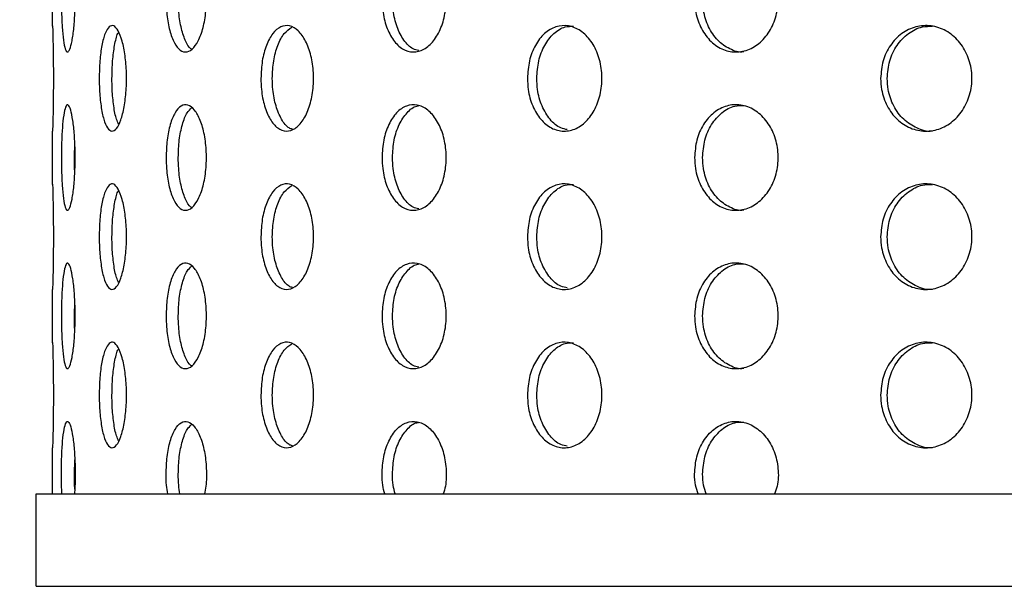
# Model space of a CAD drawing. Header units: millimetres. Extents: x 9412 to 81449, y 6786 to 18619.
# Tile 21 of 41: x 78422 to 78497, y 11830 to 11873. Entities that reach past the tile are written whole.
import ezdxf

# ---------------------------------------------------------------- set-up
doc = ezdxf.new("R2010")
doc.units = ezdxf.units.MM
doc.layers.add('Rysunek', color=7, linetype='Continuous', lineweight=25)
doc.layers.add('S_OPISY_ZB', color=3, linetype='Continuous', lineweight=25)
doc.styles.add('ISOCP', font='simplex.shx', dxfattribs={"width": 0.7})
doc.styles.add('styl3', font='arial.ttf', dxfattribs={"height": 180})
doc.dimstyles.new('ISO-100', dxfattribs={"dimtxt": 180, "dimasz": 130, "dimexe": 1.25, "dimexo": 0.625, "dimgap": 35, "dimtad": 1, "dimtoh": 1, "dimdec": 0, "dimtxsty": 'styl3', "dimcen": 5, "dimclrt": 256, "dimadec": 0, "dimazin": 0, "dimtfac": 1, "dimtdec": 0, "dimtmove": 0, "dimatfit": 3, "dimfxl": 1, "dimarcsym": 0})

# ---------------------------------------------------------------- blocks, each defined once
blk = doc.blocks.new('*D2')
at = {"layer": 'Defpoints', "color": 0}
for p in [(79931.794, 13076.435), (76210.976, 13075.81), (79931.794, 11323.657)]:
    blk.add_point(p, dxfattribs=at)
at = {"layer": 'S_OPISY_ZB', "color": 0, "linetype": 'ByBlock', "lineweight": -2, "ltscale": 200}
for p, q in [((79931.794, 13075.81), (79931.794, 11322.407)), ((76210.976, 13075.185), (76210.976, 11322.407)), ((76340.976, 11323.657), (79801.794, 11323.657))]:
    blk.add_line(p, q, dxfattribs=at)
at = {"layer": 'S_OPISY_ZB', "color": 0}
for points in [[(76340.976, 11345.323), (76340.976, 11301.99), (76210.976, 11323.657)], [(79801.794, 11301.99), (79801.794, 11345.323), (79931.794, 11323.657)]]:
    blk.add_solid(points, dxfattribs=at)
at = {"layer": 'S_OPISY_ZB', "insert": (77821.625, 11408.657), "char_height": 100, "attachment_point": 5, "style": 'ISOCP'}
blk.add_mtext('3720', dxfattribs=at)

msp = doc.modelspace()

# ---------------------------------------------------------------- linework, layer by layer
at = {"layer": 'Rysunek', "ltscale": 200}
for p, q in [((78424.301, 11872.2, -1.415), (78424.301, 11876.258, -1.415)), ((78424.301, 11860.2, -1.415), (78424.301, 11864.258, -1.415)), ((78425.964, 11862.251, -1.415), (78425.983, 11863.342, -1.415)), ((78424.301, 11848.2, -1.415), (78424.301, 11852.258, -1.415)), ((78425.964, 11850.251, -1.415), (78425.983, 11851.342, -1.415)), ((78424.301, 11836.751, -1.415), (78424.301, 11840.258, -1.415)), ((78425.964, 11838.251, -1.415), (78425.983, 11839.342, -1.415)), ((78423.051, 11836.751, -1.415), (78690.551, 11836.751, -1.415)), ((78423.051, 11829.751, -1.415), (78423.051, 11836.751, -1.415)), ((78423.051, 11829.751, -1.415), (78690.551, 11829.751, -1.415))]:
    msp.add_line(p, q, dxfattribs=at)
for points, knots in [([(78424.972, 11874.251, -1.415), (78424.976, 11874.701, -1.415), (78424.985, 11875.6, -1.415), (78425.056, 11876.797, -1.415), (78425.168, 11877.708, -1.415), (78425.318, 11878.228, -1.415), (78425.494, 11878.301, -1.415), (78425.677, 11877.917, -1.415), (78425.843, 11877.12, -1.415), (78425.965, 11875.999, -1.415), (78426.025, 11874.682, -1.415), (78426.011, 11873.316, -1.415), (78425.926, 11872.056, -1.415), (78425.785, 11871.043, -1.415), (78425.61, 11870.391, -1.415), (78425.426, 11870.175, -1.415), (78425.258, 11870.418, -1.415), (78425.121, 11871.093, -1.415), (78425.025, 11872.124, -1.415), (78424.978, 11873.239, -1.415), (78424.974, 11873.969, -1.415), (78424.972, 11874.251, -1.415)], [0, 0, 0, 0, 0.053672, 0.107343, 0.16103, 0.214727, 0.268407, 0.32207, 0.375742, 0.429435, 0.483129, 0.536801, 0.590464, 0.644143, 0.69784, 0.751527, 0.805193, 0.85886, 0.912547, 0.966244, 1, 1, 1, 1]), ([(78432.912, 11874.251, -1.415), (78432.927, 11874.701, -1.415), (78432.959, 11875.6, -1.415), (78433.205, 11876.797, -1.415), (78433.574, 11877.708, -1.415), (78434.045, 11878.228, -1.415), (78434.565, 11878.301, -1.415), (78435.079, 11877.917, -1.415), (78435.523, 11877.12, -1.415), (78435.843, 11875.999, -1.415), (78435.995, 11874.682, -1.415), (78435.96, 11873.316, -1.415), (78435.741, 11872.056, -1.415), (78435.37, 11871.043, -1.415), (78434.892, 11870.391, -1.415), (78434.369, 11870.175, -1.415), (78433.86, 11870.418, -1.415), (78433.422, 11871.093, -1.415), (78433.099, 11872.124, -1.415), (78432.934, 11873.239, -1.415), (78432.918, 11873.969, -1.415), (78432.912, 11874.251, -1.415)], [0, 0, 0, 0, 0.053672, 0.107343, 0.16103, 0.214727, 0.268407, 0.32207, 0.375742, 0.429435, 0.483129, 0.536801, 0.590464, 0.644143, 0.69784, 0.751528, 0.805193, 0.85886, 0.912547, 0.966244, 1, 1, 1, 1]), ([(78449.294, 11874.251, -1.415), (78449.32, 11874.701, -1.415), (78449.372, 11875.6, -1.415), (78449.776, 11876.797, -1.415), (78450.377, 11877.708, -1.415), (78451.137, 11878.228, -1.415), (78451.967, 11878.301, -1.415), (78452.776, 11877.917, -1.415), (78453.469, 11877.12, -1.415), (78453.964, 11875.999, -1.415), (78454.198, 11874.682, -1.415), (78454.144, 11873.316, -1.415), (78453.807, 11872.056, -1.415), (78453.23, 11871.043, -1.415), (78452.483, 11870.391, -1.415), (78451.654, 11870.175, -1.415), (78450.841, 11870.418, -1.415), (78450.13, 11871.093, -1.415), (78449.602, 11872.124, -1.415), (78449.331, 11873.239, -1.415), (78449.305, 11873.969, -1.415), (78449.294, 11874.251, -1.415)], [0, 0, 0, 0, 0.053672, 0.107344, 0.16103, 0.214727, 0.268407, 0.32207, 0.375742, 0.429435, 0.483129, 0.536801, 0.590464, 0.644143, 0.69784, 0.751527, 0.805193, 0.85886, 0.912547, 0.966244, 1, 1, 1, 1]), ([(78473.003, 11874.251, -1.415), (78473.037, 11874.701, -1.415), (78473.106, 11875.6, -1.415), (78473.641, 11876.797, -1.415), (78474.433, 11877.708, -1.415), (78475.43, 11878.228, -1.415), (78476.512, 11878.301, -1.415), (78477.562, 11877.917, -1.415), (78478.456, 11877.12, -1.415), (78479.092, 11875.999, -1.415), (78479.394, 11874.682, -1.415), (78479.324, 11873.316, -1.415), (78478.891, 11872.056, -1.415), (78478.148, 11871.043, -1.415), (78477.182, 11870.391, -1.415), (78476.106, 11870.175, -1.415), (78475.042, 11870.418, -1.415), (78474.108, 11871.093, -1.415), (78473.411, 11872.124, -1.415), (78473.052, 11873.239, -1.415), (78473.017, 11873.969, -1.415), (78473.003, 11874.251, -1.415)], [0, 0, 0, 0, 0.053672, 0.107343, 0.16103, 0.214727, 0.268407, 0.32207, 0.375742, 0.429435, 0.483129, 0.536801, 0.590464, 0.644143, 0.69784, 0.751527, 0.805194, 0.85886, 0.912547, 0.966244, 1, 1, 1, 1]), ([(78434.867, 11870.456, -1.415), (78434.843, 11870.466, -1.415), (78434.652, 11870.548, -1.415), (78434.349, 11871.12, -1.415), (78434.022, 11872.117, -1.415), (78433.859, 11873.24, -1.415), (78433.842, 11873.97, -1.415), (78433.836, 11874.251, -1.415)], [0, 0, 0, 0, 0.03755, 0.302685, 0.567927, 0.833216, 1, 1, 1, 1]), ([(78452.073, 11870.364, -1.415), (78451.93, 11870.395, -1.415), (78451.517, 11870.483, -1.415), (78450.925, 11871.107, -1.415), (78450.396, 11872.12, -1.415), (78450.125, 11873.24, -1.415), (78450.098, 11873.97, -1.415), (78450.088, 11874.251, -1.415)], [0, 0, 0, 0, 0.1269, 0.367421, 0.608039, 0.848699, 1, 1, 1, 1]), ([(78476.748, 11870.258, -1.415), (78476.737, 11870.256, -1.415), (78476.375, 11870.181, -1.415), (78475.649, 11870.451, -1.415), (78474.718, 11871.084, -1.415), (78474.02, 11872.126, -1.415), (78473.662, 11873.239, -1.415), (78473.626, 11873.969, -1.415), (78473.612, 11874.251, -1.415)], [0, 0, 0, 0, 0.006338, 0.22095, 0.435563, 0.650261, 0.864997, 1, 1, 1, 1]), ([(78424.302, 11872.2, -1.415), (78424.302, 11872.214, -1.415), (78424.3, 11872.269, -1.415), (78424.311, 11871.897, -1.415), (78424.331, 11871.125, -1.415), (78424.351, 11869.998, -1.415), (78424.363, 11868.682, -1.415), (78424.36, 11867.316, -1.415), (78424.344, 11866.054, -1.415), (78424.323, 11865.048, -1.415), (78424.304, 11864.376, -1.415), (78424.302, 11864.297, -1.415), (78424.301, 11864.258, -1.415)], [0, 0, 0, 0, 0.037008, 0.144335, 0.251679, 0.359067, 0.466455, 0.5738, 0.681126, 0.788487, 0.895882, 1, 1, 1, 1]), ([(78427.838, 11868.251, -1.415), (78427.849, 11868.701, -1.415), (78427.869, 11869.6, -1.415), (78428.029, 11870.797, -1.415), (78428.271, 11871.708, -1.415), (78428.584, 11872.228, -1.415), (78428.936, 11872.301, -1.415), (78429.287, 11871.917, -1.415), (78429.595, 11871.12, -1.415), (78429.818, 11869.999, -1.415), (78429.925, 11868.682, -1.415), (78429.9, 11867.316, -1.415), (78429.747, 11866.056, -1.415), (78429.488, 11865.043, -1.415), (78429.159, 11864.391, -1.415), (78428.803, 11864.175, -1.415), (78428.461, 11864.418, -1.415), (78428.171, 11865.093, -1.415), (78427.96, 11866.124, -1.415), (78427.853, 11867.239, -1.415), (78427.843, 11867.969, -1.415), (78427.838, 11868.251, -1.415)], [0, 0, 0, 0, 0.053672, 0.107344, 0.16103, 0.214727, 0.268407, 0.32207, 0.375742, 0.429435, 0.483129, 0.536801, 0.590464, 0.644143, 0.69784, 0.751528, 0.805194, 0.85886, 0.912547, 0.966244, 1, 1, 1, 1]), ([(78440.105, 11868.251, -1.415), (78440.125, 11868.701, -1.415), (78440.167, 11869.6, -1.415), (78440.495, 11870.797, -1.415), (78440.984, 11871.708, -1.415), (78441.605, 11872.228, -1.415), (78442.286, 11872.301, -1.415), (78442.953, 11871.917, -1.415), (78443.527, 11871.12, -1.415), (78443.938, 11869.999, -1.415), (78444.133, 11868.682, -1.415), (78444.087, 11867.316, -1.415), (78443.808, 11866.056, -1.415), (78443.329, 11865.043, -1.415), (78442.711, 11864.391, -1.415), (78442.03, 11864.175, -1.415), (78441.363, 11864.418, -1.415), (78440.783, 11865.093, -1.415), (78440.354, 11866.124, -1.415), (78440.135, 11867.239, -1.415), (78440.113, 11867.969, -1.415), (78440.105, 11868.251, -1.415)], [0, 0, 0, 0, 0.053672, 0.107344, 0.161031, 0.214727, 0.268408, 0.32207, 0.375742, 0.429435, 0.483129, 0.536801, 0.590464, 0.644144, 0.69784, 0.751528, 0.805193, 0.85886, 0.912547, 0.966244, 1, 1, 1, 1]), ([(78440.971, 11868.251, -1.415), (78440.992, 11868.701, -1.415), (78441.033, 11869.602, -1.415), (78441.362, 11870.791, -1.415), (78441.839, 11871.714, -1.415), (78442.251, 11871.993, -1.415), (78442.451, 11872.128, -1.415)], [0, 0, 0, 0, 0.253097, 0.506192, 0.75936, 1, 1, 1, 1]), ([(78460.323, 11868.251, -1.415), (78460.354, 11868.701, -1.415), (78460.414, 11869.6, -1.415), (78460.888, 11870.797, -1.415), (78461.591, 11871.708, -1.415), (78462.476, 11872.228, -1.415), (78463.441, 11872.301, -1.415), (78464.378, 11871.917, -1.415), (78465.179, 11871.12, -1.415), (78465.749, 11869.999, -1.415), (78466.019, 11868.682, -1.415), (78465.957, 11867.316, -1.415), (78465.569, 11866.056, -1.415), (78464.903, 11865.043, -1.415), (78464.039, 11864.391, -1.415), (78463.078, 11864.175, -1.415), (78462.132, 11864.418, -1.415), (78461.302, 11865.093, -1.415), (78460.685, 11866.124, -1.415), (78460.367, 11867.239, -1.415), (78460.335, 11867.969, -1.415), (78460.323, 11868.251, -1.415)], [0, 0, 0, 0, 0.053672, 0.107344, 0.16103, 0.214727, 0.268407, 0.32207, 0.375742, 0.429435, 0.483129, 0.536801, 0.590464, 0.644144, 0.69784, 0.751527, 0.805194, 0.85886, 0.912547, 0.966244, 1, 1, 1, 1]), ([(78461.031, 11868.251, -1.415), (78461.061, 11868.701, -1.415), (78461.122, 11869.6, -1.415), (78461.595, 11870.8, -1.415), (78462.298, 11871.696, -1.415), (78463.081, 11872.204, -1.415), (78463.609, 11872.201, -1.415), (78463.819, 11872.2, -1.415)], [0, 0, 0, 0, 0.214678, 0.429352, 0.64409, 0.858868, 1, 1, 1, 1]), ([(78487.117, 11868.251, -1.415), (78487.154, 11868.701, -1.415), (78487.229, 11869.6, -1.415), (78487.817, 11870.797, -1.415), (78488.685, 11871.708, -1.415), (78489.776, 11872.228, -1.415), (78490.958, 11872.301, -1.415), (78492.101, 11871.917, -1.415), (78493.074, 11871.12, -1.415), (78493.765, 11869.999, -1.415), (78494.092, 11868.682, -1.415), (78494.016, 11867.316, -1.415), (78493.547, 11866.056, -1.415), (78492.739, 11865.043, -1.415), (78491.688, 11864.391, -1.415), (78490.514, 11864.175, -1.415), (78489.352, 11864.418, -1.415), (78488.329, 11865.093, -1.415), (78487.565, 11866.124, -1.415), (78487.171, 11867.239, -1.415), (78487.132, 11867.969, -1.415), (78487.117, 11868.251, -1.415)], [0, 0, 0, 0, 0.053672, 0.107344, 0.16103, 0.214727, 0.268408, 0.32207, 0.375742, 0.429435, 0.483129, 0.536801, 0.590464, 0.644143, 0.69784, 0.751527, 0.805193, 0.85886, 0.912547, 0.966244, 1, 1, 1, 1]), ([(78487.617, 11868.251, -1.415), (78487.655, 11868.701, -1.415), (78487.73, 11869.6, -1.415), (78488.317, 11870.8, -1.415), (78489.186, 11871.696, -1.415), (78490.15, 11872.204, -1.415), (78490.797, 11872.201, -1.415), (78491.054, 11872.2, -1.415)], [0, 0, 0, 0, 0.214677, 0.429352, 0.64409, 0.858868, 1, 1, 1, 1]), ([(78428.805, 11868.251, -1.415), (78428.815, 11868.703, -1.415), (78428.834, 11869.606, -1.415), (78428.998, 11870.776, -1.415), (78429.166, 11871.525, -1.415), (78429.293, 11871.719, -1.415), (78429.316, 11871.754, -1.415)], [0, 0, 0, 0, 0.310751, 0.621499, 0.932338, 1, 1, 1, 1]), ([(78429.312, 11864.777, -1.415), (78429.256, 11864.891, -1.415), (78429.101, 11865.207, -1.415), (78428.928, 11866.135, -1.415), (78428.819, 11867.237, -1.415), (78428.809, 11867.969, -1.415), (78428.805, 11868.251, -1.415)], [0, 0, 0, 0, 0.177288, 0.490229, 0.803224, 1, 1, 1, 1]), ([(78442.495, 11864.398, -1.415), (78442.41, 11864.422, -1.415), (78442.104, 11864.508, -1.415), (78441.652, 11865.111, -1.415), (78441.22, 11866.119, -1.415), (78441.001, 11867.24, -1.415), (78440.979, 11867.97, -1.415), (78440.971, 11868.251, -1.415)], [0, 0, 0, 0, 0.095703, 0.344819, 0.594035, 0.843294, 1, 1, 1, 1]), ([(78463.349, 11864.364, -1.415), (78463.183, 11864.395, -1.415), (78462.702, 11864.483, -1.415), (78462.011, 11865.107, -1.415), (78461.391, 11866.12, -1.415), (78461.074, 11867.24, -1.415), (78461.043, 11867.97, -1.415), (78461.031, 11868.251, -1.415)], [0, 0, 0, 0, 0.126904, 0.367425, 0.608042, 0.848701, 1, 1, 1, 1]), ([(78491.05, 11864.258, -1.415), (78491.038, 11864.256, -1.415), (78490.643, 11864.181, -1.415), (78489.849, 11864.451, -1.415), (78488.83, 11865.084, -1.415), (78488.065, 11866.126, -1.415), (78487.671, 11867.239, -1.415), (78487.632, 11867.969, -1.415), (78487.617, 11868.251, -1.415)], [0, 0, 0, 0, 0.006337, 0.22095, 0.435564, 0.650262, 0.864998, 1, 1, 1, 1]), ([(78424.972, 11862.251, -1.415), (78424.976, 11862.701, -1.415), (78424.985, 11863.6, -1.415), (78425.056, 11864.797, -1.415), (78425.168, 11865.708, -1.415), (78425.318, 11866.228, -1.415), (78425.494, 11866.301, -1.415), (78425.677, 11865.916, -1.415), (78425.843, 11865.12, -1.415), (78425.965, 11863.999, -1.415), (78426.025, 11862.682, -1.415), (78426.011, 11861.316, -1.415), (78425.926, 11860.055, -1.415), (78425.785, 11859.043, -1.415), (78425.61, 11858.391, -1.415), (78425.426, 11858.175, -1.415), (78425.258, 11858.418, -1.415), (78425.121, 11859.093, -1.415), (78425.025, 11860.124, -1.415), (78424.978, 11861.239, -1.415), (78424.974, 11861.969, -1.415), (78424.972, 11862.251, -1.415)], [0, 0, 0, 0, 0.053672, 0.107343, 0.16103, 0.214727, 0.268407, 0.32207, 0.375742, 0.429435, 0.483129, 0.536801, 0.590464, 0.644143, 0.69784, 0.751527, 0.805193, 0.85886, 0.912547, 0.966244, 1, 1, 1, 1]), ([(78432.912, 11862.251, -1.415), (78432.927, 11862.701, -1.415), (78432.959, 11863.6, -1.415), (78433.205, 11864.797, -1.415), (78433.574, 11865.708, -1.415), (78434.045, 11866.228, -1.415), (78434.565, 11866.301, -1.415), (78435.079, 11865.916, -1.415), (78435.523, 11865.12, -1.415), (78435.843, 11863.999, -1.415), (78435.995, 11862.682, -1.415), (78435.96, 11861.316, -1.415), (78435.741, 11860.055, -1.415), (78435.37, 11859.043, -1.415), (78434.892, 11858.391, -1.415), (78434.369, 11858.175, -1.415), (78433.86, 11858.418, -1.415), (78433.422, 11859.093, -1.415), (78433.099, 11860.124, -1.415), (78432.934, 11861.239, -1.415), (78432.918, 11861.969, -1.415), (78432.912, 11862.251, -1.415)], [0, 0, 0, 0, 0.053672, 0.107343, 0.16103, 0.214727, 0.268407, 0.32207, 0.375742, 0.429435, 0.483129, 0.536801, 0.590464, 0.644143, 0.69784, 0.751528, 0.805193, 0.85886, 0.912547, 0.966244, 1, 1, 1, 1]), ([(78433.836, 11862.251, -1.415), (78433.851, 11862.702, -1.415), (78433.882, 11863.603, -1.415), (78434.13, 11864.788, -1.415), (78434.458, 11865.654, -1.415), (78434.733, 11865.906, -1.415), (78434.848, 11866.012, -1.415)], [0, 0, 0, 0, 0.26861, 0.537218, 0.805905, 1, 1, 1, 1]), ([(78449.294, 11862.251, -1.415), (78449.32, 11862.701, -1.415), (78449.372, 11863.6, -1.415), (78449.776, 11864.797, -1.415), (78450.377, 11865.708, -1.415), (78451.137, 11866.228, -1.415), (78451.967, 11866.301, -1.415), (78452.776, 11865.916, -1.415), (78453.469, 11865.12, -1.415), (78453.964, 11863.999, -1.415), (78454.198, 11862.682, -1.415), (78454.144, 11861.316, -1.415), (78453.807, 11860.055, -1.415), (78453.23, 11859.043, -1.415), (78452.483, 11858.391, -1.415), (78451.654, 11858.175, -1.415), (78450.841, 11858.418, -1.415), (78450.13, 11859.093, -1.415), (78449.602, 11860.124, -1.415), (78449.331, 11861.239, -1.415), (78449.305, 11861.969, -1.415), (78449.294, 11862.251, -1.415)], [0, 0, 0, 0, 0.053672, 0.107344, 0.16103, 0.214727, 0.268407, 0.32207, 0.375742, 0.429435, 0.483129, 0.536801, 0.590464, 0.644143, 0.69784, 0.751527, 0.805193, 0.85886, 0.912547, 0.966244, 1, 1, 1, 1]), ([(78450.088, 11862.251, -1.415), (78450.114, 11862.7, -1.415), (78450.165, 11863.599, -1.415), (78450.569, 11864.804, -1.415), (78451.173, 11865.681, -1.415), (78451.712, 11866.146, -1.415), (78452.028, 11866.162, -1.415), (78452.071, 11866.165, -1.415)], [0, 0, 0, 0, 0.24044, 0.480879, 0.721389, 0.961944, 1, 1, 1, 1]), ([(78473.003, 11862.251, -1.415), (78473.037, 11862.701, -1.415), (78473.106, 11863.6, -1.415), (78473.641, 11864.797, -1.415), (78474.433, 11865.708, -1.415), (78475.43, 11866.228, -1.415), (78476.512, 11866.301, -1.415), (78477.562, 11865.916, -1.415), (78478.456, 11865.12, -1.415), (78479.092, 11863.999, -1.415), (78479.394, 11862.682, -1.415), (78479.324, 11861.316, -1.415), (78478.891, 11860.055, -1.415), (78478.148, 11859.043, -1.415), (78477.182, 11858.391, -1.415), (78476.106, 11858.175, -1.415), (78475.042, 11858.418, -1.415), (78474.108, 11859.093, -1.415), (78473.411, 11860.124, -1.415), (78473.052, 11861.239, -1.415), (78473.017, 11861.969, -1.415), (78473.003, 11862.251, -1.415)], [0, 0, 0, 0, 0.053672, 0.107343, 0.16103, 0.214727, 0.268407, 0.32207, 0.375742, 0.429435, 0.483129, 0.536801, 0.590464, 0.644143, 0.69784, 0.751527, 0.805194, 0.85886, 0.912547, 0.966244, 1, 1, 1, 1]), ([(78473.612, 11862.251, -1.415), (78473.646, 11862.701, -1.415), (78473.715, 11863.6, -1.415), (78474.25, 11864.8, -1.415), (78475.042, 11865.696, -1.415), (78475.924, 11866.204, -1.415), (78476.516, 11866.201, -1.415), (78476.752, 11866.2, -1.415)], [0, 0, 0, 0, 0.214676, 0.429351, 0.644089, 0.858867, 1, 1, 1, 1]), ([(78425.985, 11861.12, -1.415), (78425.98, 11861.216, -1.415), (78425.964, 11861.571, -1.415), (78425.964, 11861.965, -1.415), (78425.964, 11862.251, -1.415)], [0, 0, 0, 0, 0.271118, 1, 1, 1, 1]), ([(78434.867, 11858.456, -1.415), (78434.843, 11858.466, -1.415), (78434.652, 11858.548, -1.415), (78434.349, 11859.12, -1.415), (78434.022, 11860.117, -1.415), (78433.859, 11861.24, -1.415), (78433.842, 11861.97, -1.415), (78433.836, 11862.251, -1.415)], [0, 0, 0, 0, 0.03755, 0.302684, 0.567929, 0.833217, 1, 1, 1, 1]), ([(78452.073, 11858.364, -1.415), (78451.93, 11858.395, -1.415), (78451.517, 11858.483, -1.415), (78450.925, 11859.107, -1.415), (78450.396, 11860.12, -1.415), (78450.125, 11861.24, -1.415), (78450.098, 11861.97, -1.415), (78450.088, 11862.251, -1.415)], [0, 0, 0, 0, 0.1269, 0.36742, 0.60804, 0.848701, 1, 1, 1, 1]), ([(78476.748, 11858.258, -1.415), (78476.737, 11858.256, -1.415), (78476.375, 11858.181, -1.415), (78475.649, 11858.451, -1.415), (78474.718, 11859.084, -1.415), (78474.02, 11860.126, -1.415), (78473.662, 11861.239, -1.415), (78473.626, 11861.969, -1.415), (78473.612, 11862.251, -1.415)], [0, 0, 0, 0, 0.006338, 0.22095, 0.435562, 0.650262, 0.864999, 1, 1, 1, 1]), ([(78424.302, 11860.2, -1.415), (78424.302, 11860.214, -1.415), (78424.3, 11860.269, -1.415), (78424.311, 11859.897, -1.415), (78424.331, 11859.125, -1.415), (78424.351, 11857.998, -1.415), (78424.363, 11856.682, -1.415), (78424.36, 11855.316, -1.415), (78424.344, 11854.054, -1.415), (78424.323, 11853.048, -1.415), (78424.304, 11852.376, -1.415), (78424.302, 11852.297, -1.415), (78424.301, 11852.258, -1.415)], [0, 0, 0, 0, 0.037008, 0.144335, 0.251679, 0.359067, 0.466455, 0.5738, 0.681127, 0.788487, 0.895882, 1, 1, 1, 1]), ([(78427.838, 11856.251, -1.415), (78427.849, 11856.701, -1.415), (78427.869, 11857.6, -1.415), (78428.029, 11858.797, -1.415), (78428.271, 11859.708, -1.415), (78428.584, 11860.228, -1.415), (78428.936, 11860.301, -1.415), (78429.287, 11859.917, -1.415), (78429.595, 11859.12, -1.415), (78429.818, 11857.999, -1.415), (78429.925, 11856.682, -1.415), (78429.9, 11855.316, -1.415), (78429.747, 11854.056, -1.415), (78429.488, 11853.043, -1.415), (78429.159, 11852.391, -1.415), (78428.803, 11852.175, -1.415), (78428.461, 11852.418, -1.415), (78428.171, 11853.093, -1.415), (78427.96, 11854.124, -1.415), (78427.853, 11855.239, -1.415), (78427.843, 11855.969, -1.415), (78427.838, 11856.251, -1.415)], [0, 0, 0, 0, 0.053672, 0.107343, 0.16103, 0.214727, 0.268407, 0.32207, 0.375742, 0.429435, 0.483129, 0.536801, 0.590464, 0.644143, 0.69784, 0.751528, 0.805194, 0.85886, 0.912547, 0.966244, 1, 1, 1, 1]), ([(78440.105, 11856.251, -1.415), (78440.125, 11856.701, -1.415), (78440.167, 11857.6, -1.415), (78440.495, 11858.797, -1.415), (78440.984, 11859.708, -1.415), (78441.605, 11860.228, -1.415), (78442.286, 11860.301, -1.415), (78442.953, 11859.917, -1.415), (78443.527, 11859.12, -1.415), (78443.938, 11857.999, -1.415), (78444.133, 11856.682, -1.415), (78444.087, 11855.316, -1.415), (78443.808, 11854.056, -1.415), (78443.329, 11853.043, -1.415), (78442.711, 11852.391, -1.415), (78442.03, 11852.175, -1.415), (78441.363, 11852.418, -1.415), (78440.783, 11853.093, -1.415), (78440.354, 11854.124, -1.415), (78440.135, 11855.239, -1.415), (78440.113, 11855.969, -1.415), (78440.105, 11856.251, -1.415)], [0, 0, 0, 0, 0.053672, 0.107343, 0.16103, 0.214727, 0.268407, 0.32207, 0.375742, 0.429435, 0.483129, 0.536801, 0.590464, 0.644143, 0.69784, 0.751527, 0.805193, 0.85886, 0.912547, 0.966244, 1, 1, 1, 1]), ([(78440.971, 11856.251, -1.415), (78440.992, 11856.701, -1.415), (78441.033, 11857.602, -1.415), (78441.362, 11858.791, -1.415), (78441.839, 11859.714, -1.415), (78442.251, 11859.993, -1.415), (78442.451, 11860.128, -1.415)], [0, 0, 0, 0, 0.253096, 0.506191, 0.759358, 1, 1, 1, 1]), ([(78460.323, 11856.251, -1.415), (78460.354, 11856.701, -1.415), (78460.414, 11857.6, -1.415), (78460.888, 11858.797, -1.415), (78461.591, 11859.708, -1.415), (78462.476, 11860.228, -1.415), (78463.441, 11860.301, -1.415), (78464.378, 11859.917, -1.415), (78465.179, 11859.12, -1.415), (78465.749, 11857.999, -1.415), (78466.019, 11856.682, -1.415), (78465.957, 11855.316, -1.415), (78465.569, 11854.056, -1.415), (78464.903, 11853.043, -1.415), (78464.039, 11852.391, -1.415), (78463.078, 11852.175, -1.415), (78462.132, 11852.418, -1.415), (78461.302, 11853.093, -1.415), (78460.685, 11854.124, -1.415), (78460.367, 11855.239, -1.415), (78460.335, 11855.969, -1.415), (78460.323, 11856.251, -1.415)], [0, 0, 0, 0, 0.053672, 0.107343, 0.16103, 0.214727, 0.268407, 0.32207, 0.375742, 0.429435, 0.483129, 0.536801, 0.590464, 0.644143, 0.69784, 0.751527, 0.805194, 0.85886, 0.912547, 0.966244, 1, 1, 1, 1]), ([(78461.031, 11856.251, -1.415), (78461.061, 11856.701, -1.415), (78461.122, 11857.6, -1.415), (78461.595, 11858.8, -1.415), (78462.298, 11859.696, -1.415), (78463.081, 11860.205, -1.415), (78463.609, 11860.201, -1.415), (78463.819, 11860.2, -1.415)], [0, 0, 0, 0, 0.214677, 0.429351, 0.644088, 0.858868, 1, 1, 1, 1]), ([(78487.117, 11856.251, -1.415), (78487.154, 11856.701, -1.415), (78487.229, 11857.6, -1.415), (78487.817, 11858.797, -1.415), (78488.685, 11859.708, -1.415), (78489.776, 11860.228, -1.415), (78490.958, 11860.301, -1.415), (78492.101, 11859.917, -1.415), (78493.074, 11859.12, -1.415), (78493.765, 11857.999, -1.415), (78494.092, 11856.682, -1.415), (78494.016, 11855.316, -1.415), (78493.547, 11854.056, -1.415), (78492.739, 11853.043, -1.415), (78491.688, 11852.391, -1.415), (78490.514, 11852.175, -1.415), (78489.352, 11852.418, -1.415), (78488.329, 11853.093, -1.415), (78487.565, 11854.124, -1.415), (78487.171, 11855.239, -1.415), (78487.132, 11855.969, -1.415), (78487.117, 11856.251, -1.415)], [0, 0, 0, 0, 0.053672, 0.107343, 0.16103, 0.214727, 0.268407, 0.32207, 0.375742, 0.429435, 0.483129, 0.536801, 0.590464, 0.644143, 0.69784, 0.751527, 0.805193, 0.85886, 0.912547, 0.966244, 1, 1, 1, 1]), ([(78487.617, 11856.251, -1.415), (78487.655, 11856.701, -1.415), (78487.73, 11857.6, -1.415), (78488.317, 11858.8, -1.415), (78489.186, 11859.696, -1.415), (78490.15, 11860.205, -1.415), (78490.797, 11860.201, -1.415), (78491.054, 11860.2, -1.415)], [0, 0, 0, 0, 0.214677, 0.429351, 0.644089, 0.858868, 1, 1, 1, 1]), ([(78428.805, 11856.251, -1.415), (78428.815, 11856.703, -1.415), (78428.834, 11857.606, -1.415), (78428.998, 11858.776, -1.415), (78429.166, 11859.525, -1.415), (78429.293, 11859.719, -1.415), (78429.316, 11859.754, -1.415)], [0, 0, 0, 0, 0.31075, 0.621498, 0.932336, 1, 1, 1, 1]), ([(78429.312, 11852.777, -1.415), (78429.256, 11852.891, -1.415), (78429.101, 11853.207, -1.415), (78428.928, 11854.135, -1.415), (78428.819, 11855.237, -1.415), (78428.809, 11855.969, -1.415), (78428.805, 11856.251, -1.415)], [0, 0, 0, 0, 0.177286, 0.490229, 0.803225, 1, 1, 1, 1]), ([(78442.495, 11852.398, -1.415), (78442.41, 11852.422, -1.415), (78442.104, 11852.508, -1.415), (78441.652, 11853.111, -1.415), (78441.22, 11854.119, -1.415), (78441.001, 11855.24, -1.415), (78440.979, 11855.97, -1.415), (78440.971, 11856.251, -1.415)], [0, 0, 0, 0, 0.095703, 0.344818, 0.594035, 0.843294, 1, 1, 1, 1]), ([(78463.349, 11852.364, -1.415), (78463.183, 11852.395, -1.415), (78462.702, 11852.483, -1.415), (78462.011, 11853.107, -1.415), (78461.391, 11854.12, -1.415), (78461.074, 11855.24, -1.415), (78461.043, 11855.97, -1.415), (78461.031, 11856.251, -1.415)], [0, 0, 0, 0, 0.126904, 0.367423, 0.608042, 0.848701, 1, 1, 1, 1]), ([(78491.05, 11852.258, -1.415), (78491.038, 11852.256, -1.415), (78490.643, 11852.181, -1.415), (78489.849, 11852.451, -1.415), (78488.83, 11853.084, -1.415), (78488.065, 11854.126, -1.415), (78487.671, 11855.239, -1.415), (78487.632, 11855.969, -1.415), (78487.617, 11856.251, -1.415)], [0, 0, 0, 0, 0.006337, 0.220949, 0.435562, 0.650262, 0.864999, 1, 1, 1, 1]), ([(78424.972, 11850.251, -1.415), (78424.976, 11850.701, -1.415), (78424.985, 11851.6, -1.415), (78425.056, 11852.797, -1.415), (78425.168, 11853.708, -1.415), (78425.318, 11854.228, -1.415), (78425.494, 11854.301, -1.415), (78425.677, 11853.916, -1.415), (78425.843, 11853.12, -1.415), (78425.965, 11851.999, -1.415), (78426.025, 11850.682, -1.415), (78426.011, 11849.316, -1.415), (78425.926, 11848.056, -1.415), (78425.785, 11847.043, -1.415), (78425.61, 11846.391, -1.415), (78425.426, 11846.175, -1.415), (78425.258, 11846.418, -1.415), (78425.121, 11847.093, -1.415), (78425.025, 11848.124, -1.415), (78424.978, 11849.239, -1.415), (78424.974, 11849.969, -1.415), (78424.972, 11850.251, -1.415)], [0, 0, 0, 0, 0.053672, 0.107343, 0.16103, 0.214727, 0.268407, 0.32207, 0.375742, 0.429435, 0.483128, 0.536801, 0.590464, 0.644143, 0.69784, 0.751527, 0.805193, 0.85886, 0.912547, 0.966243, 1, 1, 1, 1]), ([(78432.912, 11850.251, -1.415), (78432.927, 11850.701, -1.415), (78432.959, 11851.6, -1.415), (78433.205, 11852.797, -1.415), (78433.574, 11853.708, -1.415), (78434.045, 11854.228, -1.415), (78434.565, 11854.301, -1.415), (78435.079, 11853.916, -1.415), (78435.523, 11853.12, -1.415), (78435.843, 11851.999, -1.415), (78435.995, 11850.682, -1.415), (78435.96, 11849.316, -1.415), (78435.741, 11848.056, -1.415), (78435.37, 11847.043, -1.415), (78434.892, 11846.391, -1.415), (78434.369, 11846.175, -1.415), (78433.86, 11846.418, -1.415), (78433.422, 11847.093, -1.415), (78433.099, 11848.124, -1.415), (78432.934, 11849.239, -1.415), (78432.918, 11849.969, -1.415), (78432.912, 11850.251, -1.415)], [0, 0, 0, 0, 0.053672, 0.107343, 0.16103, 0.214727, 0.268407, 0.32207, 0.375742, 0.429435, 0.483128, 0.536801, 0.590464, 0.644143, 0.69784, 0.751527, 0.805193, 0.85886, 0.912547, 0.966243, 1, 1, 1, 1]), ([(78433.836, 11850.251, -1.415), (78433.851, 11850.702, -1.415), (78433.882, 11851.603, -1.415), (78434.13, 11852.788, -1.415), (78434.458, 11853.654, -1.415), (78434.733, 11853.906, -1.415), (78434.848, 11854.012, -1.415)], [0, 0, 0, 0, 0.26861, 0.537218, 0.805905, 1, 1, 1, 1]), ([(78449.294, 11850.251, -1.415), (78449.32, 11850.701, -1.415), (78449.372, 11851.6, -1.415), (78449.776, 11852.797, -1.415), (78450.377, 11853.708, -1.415), (78451.137, 11854.228, -1.415), (78451.967, 11854.301, -1.415), (78452.776, 11853.916, -1.415), (78453.469, 11853.12, -1.415), (78453.964, 11851.999, -1.415), (78454.198, 11850.682, -1.415), (78454.144, 11849.316, -1.415), (78453.807, 11848.056, -1.415), (78453.23, 11847.043, -1.415), (78452.483, 11846.391, -1.415), (78451.654, 11846.175, -1.415), (78450.841, 11846.418, -1.415), (78450.13, 11847.093, -1.415), (78449.602, 11848.124, -1.415), (78449.331, 11849.239, -1.415), (78449.305, 11849.969, -1.415), (78449.294, 11850.251, -1.415)], [0, 0, 0, 0, 0.053672, 0.107344, 0.16103, 0.214727, 0.268407, 0.32207, 0.375742, 0.429435, 0.483128, 0.536801, 0.590464, 0.644143, 0.69784, 0.751527, 0.805193, 0.85886, 0.912547, 0.966243, 1, 1, 1, 1]), ([(78450.088, 11850.251, -1.415), (78450.114, 11850.7, -1.415), (78450.165, 11851.599, -1.415), (78450.569, 11852.804, -1.415), (78451.173, 11853.681, -1.415), (78451.712, 11854.146, -1.415), (78452.028, 11854.162, -1.415), (78452.071, 11854.165, -1.415)], [0, 0, 0, 0, 0.240441, 0.48088, 0.721389, 0.961944, 1, 1, 1, 1]), ([(78473.003, 11850.251, -1.415), (78473.037, 11850.701, -1.415), (78473.106, 11851.6, -1.415), (78473.641, 11852.797, -1.415), (78474.433, 11853.708, -1.415), (78475.43, 11854.228, -1.415), (78476.512, 11854.301, -1.415), (78477.562, 11853.916, -1.415), (78478.456, 11853.12, -1.415), (78479.092, 11851.999, -1.415), (78479.394, 11850.682, -1.415), (78479.324, 11849.316, -1.415), (78478.891, 11848.056, -1.415), (78478.148, 11847.043, -1.415), (78477.182, 11846.391, -1.415), (78476.106, 11846.175, -1.415), (78475.042, 11846.418, -1.415), (78474.108, 11847.093, -1.415), (78473.411, 11848.124, -1.415), (78473.052, 11849.239, -1.415), (78473.017, 11849.969, -1.415), (78473.003, 11850.251, -1.415)], [0, 0, 0, 0, 0.053672, 0.107343, 0.16103, 0.214727, 0.268407, 0.32207, 0.375742, 0.429435, 0.483128, 0.536801, 0.590464, 0.644143, 0.69784, 0.751527, 0.805193, 0.85886, 0.912547, 0.966243, 1, 1, 1, 1]), ([(78473.612, 11850.251, -1.415), (78473.646, 11850.701, -1.415), (78473.715, 11851.6, -1.415), (78474.25, 11852.8, -1.415), (78475.042, 11853.696, -1.415), (78475.924, 11854.204, -1.415), (78476.516, 11854.201, -1.415), (78476.752, 11854.2, -1.415)], [0, 0, 0, 0, 0.214677, 0.429352, 0.644089, 0.858867, 1, 1, 1, 1]), ([(78425.985, 11849.12, -1.415), (78425.98, 11849.216, -1.415), (78425.964, 11849.571, -1.415), (78425.964, 11849.965, -1.415), (78425.964, 11850.251, -1.415)], [0, 0, 0, 0, 0.271115, 1, 1, 1, 1]), ([(78434.867, 11846.456, -1.415), (78434.843, 11846.466, -1.415), (78434.652, 11846.548, -1.415), (78434.349, 11847.12, -1.415), (78434.022, 11848.117, -1.415), (78433.859, 11849.24, -1.415), (78433.842, 11849.97, -1.415), (78433.836, 11850.251, -1.415)], [0, 0, 0, 0, 0.03755, 0.302684, 0.567926, 0.833214, 1, 1, 1, 1]), ([(78452.073, 11846.364, -1.415), (78451.93, 11846.395, -1.415), (78451.517, 11846.483, -1.415), (78450.925, 11847.107, -1.415), (78450.396, 11848.12, -1.415), (78450.125, 11849.24, -1.415), (78450.098, 11849.97, -1.415), (78450.088, 11850.251, -1.415)], [0, 0, 0, 0, 0.126899, 0.36742, 0.608038, 0.848698, 1, 1, 1, 1]), ([(78476.748, 11846.258, -1.415), (78476.737, 11846.256, -1.415), (78476.375, 11846.181, -1.415), (78475.649, 11846.451, -1.415), (78474.718, 11847.084, -1.415), (78474.02, 11848.126, -1.415), (78473.662, 11849.239, -1.415), (78473.626, 11849.969, -1.415), (78473.612, 11850.251, -1.415)], [0, 0, 0, 0, 0.006338, 0.22095, 0.435562, 0.65026, 0.864996, 1, 1, 1, 1]), ([(78424.302, 11848.2, -1.415), (78424.302, 11848.214, -1.415), (78424.3, 11848.269, -1.415), (78424.311, 11847.897, -1.415), (78424.331, 11847.125, -1.415), (78424.351, 11845.998, -1.415), (78424.363, 11844.682, -1.415), (78424.36, 11843.316, -1.415), (78424.344, 11842.054, -1.415), (78424.323, 11841.048, -1.415), (78424.304, 11840.376, -1.415), (78424.302, 11840.297, -1.415), (78424.301, 11840.258, -1.415)], [0, 0, 0, 0, 0.037008, 0.144335, 0.25168, 0.359066, 0.466455, 0.573801, 0.681126, 0.788487, 0.895881, 1, 1, 1, 1]), ([(78427.838, 11844.251, -1.415), (78427.849, 11844.701, -1.415), (78427.869, 11845.6, -1.415), (78428.029, 11846.797, -1.415), (78428.271, 11847.708, -1.415), (78428.584, 11848.228, -1.415), (78428.936, 11848.301, -1.415), (78429.287, 11847.917, -1.415), (78429.595, 11847.12, -1.415), (78429.818, 11845.999, -1.415), (78429.925, 11844.682, -1.415), (78429.9, 11843.316, -1.415), (78429.747, 11842.056, -1.415), (78429.488, 11841.043, -1.415), (78429.159, 11840.391, -1.415), (78428.803, 11840.175, -1.415), (78428.461, 11840.418, -1.415), (78428.171, 11841.093, -1.415), (78427.96, 11842.124, -1.415), (78427.853, 11843.239, -1.415), (78427.843, 11843.969, -1.415), (78427.838, 11844.251, -1.415)], [0, 0, 0, 0, 0.053672, 0.107344, 0.161031, 0.214728, 0.268408, 0.322071, 0.375743, 0.429436, 0.483129, 0.536802, 0.590464, 0.644144, 0.697841, 0.751528, 0.805194, 0.85886, 0.912548, 0.966244, 1, 1, 1, 1]), ([(78440.105, 11844.251, -1.415), (78440.125, 11844.701, -1.415), (78440.167, 11845.6, -1.415), (78440.495, 11846.797, -1.415), (78440.984, 11847.708, -1.415), (78441.605, 11848.228, -1.415), (78442.286, 11848.301, -1.415), (78442.953, 11847.917, -1.415), (78443.527, 11847.12, -1.415), (78443.938, 11845.999, -1.415), (78444.133, 11844.682, -1.415), (78444.087, 11843.316, -1.415), (78443.808, 11842.056, -1.415), (78443.329, 11841.043, -1.415), (78442.711, 11840.391, -1.415), (78442.03, 11840.175, -1.415), (78441.363, 11840.418, -1.415), (78440.783, 11841.093, -1.415), (78440.354, 11842.124, -1.415), (78440.135, 11843.239, -1.415), (78440.113, 11843.969, -1.415), (78440.105, 11844.251, -1.415)], [0, 0, 0, 0, 0.053672, 0.107344, 0.161031, 0.214728, 0.268408, 0.322071, 0.375743, 0.429436, 0.483129, 0.536802, 0.590464, 0.644144, 0.697841, 0.751528, 0.805194, 0.85886, 0.912548, 0.966244, 1, 1, 1, 1]), ([(78440.971, 11844.251, -1.415), (78440.992, 11844.701, -1.415), (78441.033, 11845.602, -1.415), (78441.362, 11846.791, -1.415), (78441.839, 11847.714, -1.415), (78442.251, 11847.993, -1.415), (78442.451, 11848.128, -1.415)], [0, 0, 0, 0, 0.253099, 0.506193, 0.75936, 1, 1, 1, 1]), ([(78460.323, 11844.251, -1.415), (78460.354, 11844.701, -1.415), (78460.414, 11845.6, -1.415), (78460.888, 11846.797, -1.415), (78461.591, 11847.708, -1.415), (78462.476, 11848.228, -1.415), (78463.441, 11848.301, -1.415), (78464.378, 11847.917, -1.415), (78465.179, 11847.12, -1.415), (78465.749, 11845.999, -1.415), (78466.019, 11844.682, -1.415), (78465.957, 11843.316, -1.415), (78465.569, 11842.056, -1.415), (78464.903, 11841.043, -1.415), (78464.039, 11840.391, -1.415), (78463.078, 11840.175, -1.415), (78462.132, 11840.418, -1.415), (78461.302, 11841.093, -1.415), (78460.685, 11842.124, -1.415), (78460.367, 11843.239, -1.415), (78460.335, 11843.969, -1.415), (78460.323, 11844.251, -1.415)], [0, 0, 0, 0, 0.053672, 0.107344, 0.161031, 0.214727, 0.268408, 0.322071, 0.375743, 0.429436, 0.483129, 0.536802, 0.590464, 0.644144, 0.697841, 0.751528, 0.805194, 0.85886, 0.912548, 0.966244, 1, 1, 1, 1]), ([(78461.031, 11844.251, -1.415), (78461.061, 11844.701, -1.415), (78461.122, 11845.6, -1.415), (78461.595, 11846.8, -1.415), (78462.298, 11847.696, -1.415), (78463.081, 11848.204, -1.415), (78463.609, 11848.201, -1.415), (78463.819, 11848.2, -1.415)], [0, 0, 0, 0, 0.214679, 0.429353, 0.64409, 0.858868, 1, 1, 1, 1]), ([(78487.117, 11844.251, -1.415), (78487.154, 11844.701, -1.415), (78487.229, 11845.6, -1.415), (78487.817, 11846.797, -1.415), (78488.685, 11847.708, -1.415), (78489.776, 11848.228, -1.415), (78490.958, 11848.301, -1.415), (78492.101, 11847.917, -1.415), (78493.074, 11847.12, -1.415), (78493.765, 11845.999, -1.415), (78494.092, 11844.682, -1.415), (78494.016, 11843.316, -1.415), (78493.547, 11842.056, -1.415), (78492.739, 11841.043, -1.415), (78491.688, 11840.391, -1.415), (78490.514, 11840.175, -1.415), (78489.352, 11840.418, -1.415), (78488.329, 11841.093, -1.415), (78487.565, 11842.124, -1.415), (78487.171, 11843.239, -1.415), (78487.132, 11843.969, -1.415), (78487.117, 11844.251, -1.415)], [0, 0, 0, 0, 0.053672, 0.107344, 0.161031, 0.214728, 0.268408, 0.322071, 0.375743, 0.429436, 0.483129, 0.536802, 0.590464, 0.644144, 0.697841, 0.751528, 0.805194, 0.85886, 0.912548, 0.966244, 1, 1, 1, 1]), ([(78487.617, 11844.251, -1.415), (78487.655, 11844.701, -1.415), (78487.73, 11845.6, -1.415), (78488.317, 11846.8, -1.415), (78489.186, 11847.696, -1.415), (78490.15, 11848.204, -1.415), (78490.797, 11848.201, -1.415), (78491.054, 11848.2, -1.415)], [0, 0, 0, 0, 0.214679, 0.429353, 0.64409, 0.858868, 1, 1, 1, 1]), ([(78428.805, 11844.251, -1.415), (78428.815, 11844.703, -1.415), (78428.834, 11845.606, -1.415), (78428.998, 11846.776, -1.415), (78429.166, 11847.525, -1.415), (78429.293, 11847.719, -1.415), (78429.316, 11847.754, -1.415)], [0, 0, 0, 0, 0.310753, 0.6215, 0.932338, 1, 1, 1, 1]), ([(78429.312, 11840.777, -1.415), (78429.256, 11840.891, -1.415), (78429.101, 11841.207, -1.415), (78428.928, 11842.135, -1.415), (78428.819, 11843.237, -1.415), (78428.809, 11843.969, -1.415), (78428.805, 11844.251, -1.415)], [0, 0, 0, 0, 0.177287, 0.490228, 0.803224, 1, 1, 1, 1]), ([(78442.495, 11840.398, -1.415), (78442.41, 11840.422, -1.415), (78442.104, 11840.508, -1.415), (78441.652, 11841.111, -1.415), (78441.22, 11842.119, -1.415), (78441.001, 11843.24, -1.415), (78440.979, 11843.97, -1.415), (78440.971, 11844.251, -1.415)], [0, 0, 0, 0, 0.095703, 0.344819, 0.594035, 0.843294, 1, 1, 1, 1]), ([(78463.349, 11840.364, -1.415), (78463.183, 11840.395, -1.415), (78462.702, 11840.483, -1.415), (78462.011, 11841.107, -1.415), (78461.391, 11842.12, -1.415), (78461.074, 11843.24, -1.415), (78461.043, 11843.97, -1.415), (78461.031, 11844.251, -1.415)], [0, 0, 0, 0, 0.126904, 0.367425, 0.608042, 0.848701, 1, 1, 1, 1]), ([(78491.05, 11840.258, -1.415), (78491.038, 11840.256, -1.415), (78490.643, 11840.181, -1.415), (78489.849, 11840.451, -1.415), (78488.83, 11841.084, -1.415), (78488.065, 11842.126, -1.415), (78487.671, 11843.239, -1.415), (78487.632, 11843.969, -1.415), (78487.617, 11844.251, -1.415)], [0, 0, 0, 0, 0.006337, 0.220949, 0.435563, 0.650262, 0.864998, 1, 1, 1, 1]), ([(78424.972, 11838.251, -1.415), (78424.976, 11838.701, -1.415), (78424.985, 11839.6, -1.415), (78425.056, 11840.797, -1.415), (78425.168, 11841.708, -1.415), (78425.318, 11842.228, -1.415), (78425.494, 11842.301, -1.415), (78425.677, 11841.916, -1.415), (78425.842, 11841.12, -1.415), (78425.966, 11839.998, -1.415), (78426.023, 11838.688, -1.415), (78426.02, 11837.539, -1.415), (78425.975, 11836.942, -1.415), (78425.96, 11836.751, -1.415)], [0, 0, 0, 0, 0.095492, 0.190982, 0.2865, 0.382035, 0.477541, 0.573016, 0.668508, 0.764036, 0.859567, 0.955059, 1, 1, 1, 1]), ([(78432.912, 11838.251, -1.415), (78432.927, 11838.701, -1.415), (78432.959, 11839.6, -1.415), (78433.205, 11840.797, -1.415), (78433.574, 11841.708, -1.415), (78434.045, 11842.228, -1.415), (78434.565, 11842.301, -1.415), (78435.079, 11841.916, -1.415), (78435.523, 11841.12, -1.415), (78435.844, 11839.998, -1.415), (78435.989, 11838.688, -1.415), (78435.983, 11837.539, -1.415), (78435.866, 11836.942, -1.415), (78435.829, 11836.751, -1.415)], [0, 0, 0, 0, 0.095492, 0.190982, 0.2865, 0.382035, 0.477541, 0.573016, 0.668508, 0.764036, 0.859567, 0.955058, 1, 1, 1, 1]), ([(78433.836, 11838.251, -1.415), (78433.851, 11838.702, -1.415), (78433.882, 11839.603, -1.415), (78434.13, 11840.788, -1.415), (78434.458, 11841.654, -1.415), (78434.733, 11841.906, -1.415), (78434.848, 11842.012, -1.415)], [0, 0, 0, 0, 0.268612, 0.53722, 0.805905, 1, 1, 1, 1]), ([(78449.294, 11838.251, -1.415), (78449.32, 11838.701, -1.415), (78449.372, 11839.6, -1.415), (78449.776, 11840.797, -1.415), (78450.377, 11841.708, -1.415), (78451.137, 11842.228, -1.415), (78451.967, 11842.301, -1.415), (78452.776, 11841.916, -1.415), (78453.468, 11841.12, -1.415), (78453.966, 11839.998, -1.415), (78454.189, 11838.688, -1.415), (78454.179, 11837.539, -1.415), (78453.999, 11836.942, -1.415), (78453.941, 11836.751, -1.415)], [0, 0, 0, 0, 0.095492, 0.190982, 0.2865, 0.382035, 0.477541, 0.573016, 0.668508, 0.764036, 0.859567, 0.955058, 1, 1, 1, 1]), ([(78450.088, 11838.251, -1.415), (78450.114, 11838.7, -1.415), (78450.165, 11839.599, -1.415), (78450.569, 11840.804, -1.415), (78451.173, 11841.681, -1.415), (78451.712, 11842.146, -1.415), (78452.028, 11842.162, -1.415), (78452.071, 11842.165, -1.415)], [0, 0, 0, 0, 0.240443, 0.480881, 0.72139, 0.961944, 1, 1, 1, 1]), ([(78473.003, 11838.251, -1.415), (78473.037, 11838.701, -1.415), (78473.106, 11839.6, -1.415), (78473.641, 11840.797, -1.415), (78474.433, 11841.708, -1.415), (78475.43, 11842.228, -1.415), (78476.512, 11842.301, -1.415), (78477.562, 11841.916, -1.415), (78478.456, 11841.12, -1.415), (78479.096, 11839.998, -1.415), (78479.382, 11838.688, -1.415), (78479.37, 11837.539, -1.415), (78479.138, 11836.942, -1.415), (78479.064, 11836.751, -1.415)], [0, 0, 0, 0, 0.095492, 0.190982, 0.2865, 0.382035, 0.477541, 0.573016, 0.668508, 0.764036, 0.859567, 0.955059, 1, 1, 1, 1]), ([(78473.612, 11838.251, -1.415), (78473.646, 11838.701, -1.415), (78473.715, 11839.6, -1.415), (78474.25, 11840.8, -1.415), (78475.042, 11841.696, -1.415), (78475.924, 11842.204, -1.415), (78476.516, 11842.201, -1.415), (78476.752, 11842.2, -1.415)], [0, 0, 0, 0, 0.214678, 0.429353, 0.64409, 0.858867, 1, 1, 1, 1]), ([(78425.008, 11836.751, -1.415), (78424.998, 11836.968, -1.415), (78424.974, 11837.441, -1.415), (78424.973, 11837.966, -1.415), (78424.972, 11838.251, -1.415)], [0, 0, 0, 0, 0.457105, 1, 1, 1, 1]), ([(78425.985, 11837.12, -1.415), (78425.98, 11837.216, -1.415), (78425.964, 11837.571, -1.415), (78425.964, 11837.965, -1.415), (78425.964, 11838.251, -1.415)], [0, 0, 0, 0, 0.271118, 1, 1, 1, 1]), ([(78433.038, 11836.751, -1.415), (78433.001, 11836.968, -1.415), (78432.921, 11837.441, -1.415), (78432.915, 11837.966, -1.415), (78432.912, 11838.251, -1.415)], [0, 0, 0, 0, 0.457104, 1, 1, 1, 1]), ([(78433.962, 11836.751, -1.415), (78433.925, 11836.968, -1.415), (78433.845, 11837.441, -1.415), (78433.839, 11837.966, -1.415), (78433.836, 11838.251, -1.415)], [0, 0, 0, 0, 0.457066, 1, 1, 1, 1]), ([(78449.501, 11836.751, -1.415), (78449.441, 11836.968, -1.415), (78449.31, 11837.441, -1.415), (78449.3, 11837.966, -1.415), (78449.294, 11838.251, -1.415)], [0, 0, 0, 0, 0.457104, 1, 1, 1, 1]), ([(78450.295, 11836.751, -1.415), (78450.235, 11836.968, -1.415), (78450.103, 11837.441, -1.415), (78450.093, 11837.966, -1.415), (78450.088, 11838.251, -1.415)], [0, 0, 0, 0, 0.457067, 1, 1, 1, 1]), ([(78473.277, 11836.751, -1.415), (78473.198, 11836.968, -1.415), (78473.024, 11837.441, -1.415), (78473.01, 11837.966, -1.415), (78473.003, 11838.251, -1.415)], [0, 0, 0, 0, 0.457105, 1, 1, 1, 1]), ([(78473.886, 11836.751, -1.415), (78473.807, 11836.968, -1.415), (78473.633, 11837.441, -1.415), (78473.619, 11837.966, -1.415), (78473.612, 11838.251, -1.415)], [0, 0, 0, 0, 0.457067, 1, 1, 1, 1])]:
    msp.add_open_spline(points, degree=3, knots=knots, dxfattribs=at)

# ---------------------------------------------------------------- dimensions: what is measured, and where the dimension line sits
at = {"layer": 'S_OPISY_ZB', "ltscale": 200}
dim = msp.add_linear_dim(base=(79931.794, 11323.657), p1=(76210.976, 13075.81, 1.286), p2=(79931.794, 13076.435, 0.185), dimstyle='ISO-100', override={"dimtxt": 100, "dimrnd": 2, "dimtxsty": 'ISOCP'}, dxfattribs=at)
dim.commit()
dim.dimension.update_dxf_attribs({"geometry": '*D2', "text_midpoint": (77821.625, 11323.657), "dimtype": 160})

doc.saveas('drawing.dxf')
